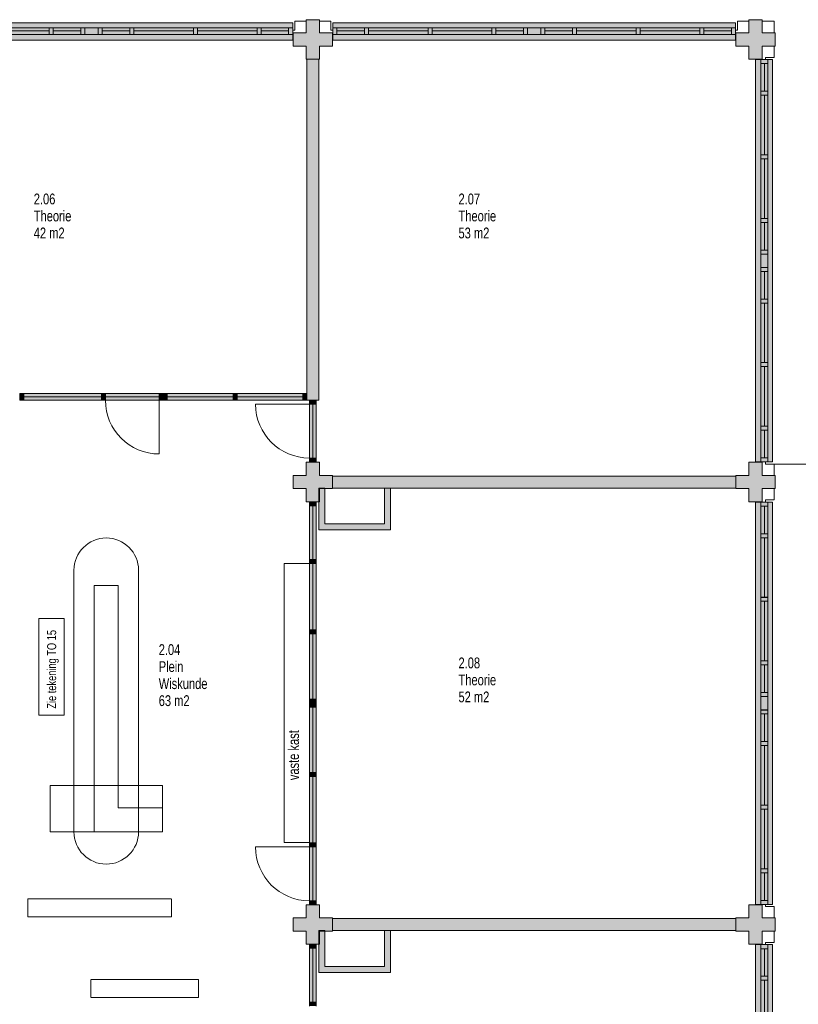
# Model space of a CAD drawing. Header units: millimetres. Extents: x 73705 to 433105, y 109410 to 279410.
# Tile 89 of 90: x 372982 to 385997, y 248032 to 264495. Entities that reach past the tile are written whole.
import ezdxf

# ---------------------------------------------------------------- set-up
doc = ezdxf.new("R2010")
doc.units = ezdxf.units.MM
doc.linetypes.add('Stippel', pattern=[1.53, 1, -0.53])
for name, color, linetype, lineweight in [('A-DETL', 90, 'Continuous', 9), ('A-DETL-DEMO', 6, 'Stippel', 9), ('A-DETL-GENF', 92, 'Continuous', 9), ('A-DETL-THIN', 151, 'Continuous', 9), ('G-ANNO-TEXT', 231, 'Continuous', 9)]:
    doc.layers.add(name, color=color, linetype=linetype, lineweight=lineweight)
doc.styles.add('Arial Narrow', font='ARIALN.TTF', dxfattribs={"width": 0.9, "height": 180})
doc.styles.add('Arial Narrow_B', font='ARIALN.TTF', dxfattribs={"width": 0.9, "height": 180})
doc.styles.add('Arial Narrow_B_2', font='ARIALN.TTF', dxfattribs={"width": 0.9, "height": 150})

msp = doc.modelspace()

# ---------------------------------------------------------------- hatches: boundary and pattern name
at = {"layer": 'A-DETL-GENF'}
for color, points in [(7, [(374002.4, 264155), (377544.7, 264155), (377544.7, 264441), (370818.4, 264441), (370818.4, 264155), (373540.6, 264155)]), (7, [(377981.1, 263835), (377991.1, 263835), (377991.1, 264055), (378211.1, 264055), (378211.1, 264275), (377991.1, 264275), (377991.1, 264495), (377771.1, 264495), (377771.1, 264275), (377551.1, 264275), (377551.1, 264055), (377771.1, 264055), (377771.1, 263835), (377781.1, 263835)]), (7, [(383352.6, 264155), (384944.7, 264155), (384944.7, 264441), (378218.4, 264441), (378218.4, 264155), (383351.9, 264155)]), (7, [(385391.1, 263835), (385391.1, 264055), (385611.1, 264055), (385611.1, 264275), (385391.1, 264275), (385391.1, 264495), (385171.1, 264495), (385171.1, 264275), (384951.1, 264275), (384951.1, 264055), (385171.1, 264055), (385171.1, 263835)]), (7, [(377781.1, 258133.1), (377981.1, 258133.1), (377981.1, 263835), (377781.1, 263835), (377781.1, 258247.1)]), (7, [(385373.1, 257102.5), (385567.1, 257102.5), (385567.1, 263828.9), (385281.1, 263828.9), (385281.1, 257102.5)]), (7, [(373048.6, 258133.1), (373048.6, 258247.1), (372981.6, 258247.1), (372981.6, 258133.1)]), (7, [(374347.6, 258133.1), (374347.6, 258247.1), (373048.6, 258247.1), (373048.6, 258133.1)]), (7, [(374414.6, 258133.1), (374414.6, 258247.1), (374347.6, 258247.1), (374347.6, 258133.1)]), (7, [(375314.6, 258133.1), (375314.6, 258247.1), (374414.6, 258247.1), (374414.6, 258133.1)]), (7, [(375381.6, 258133.1), (375381.6, 258247.1), (375314.6, 258247.1), (375314.6, 258133.1)]), (7, [(375448.6, 258133.1), (375448.6, 258247.1), (375381.6, 258247.1), (375381.6, 258133.1)]), (7, [(376548.1, 258133.1), (376548.1, 258247.1), (375448.6, 258247.1), (375448.6, 258133.1)]), (7, [(376615.1, 258133.1), (376615.1, 258247.1), (376548.1, 258247.1), (376548.1, 258133.1)]), (7, [(377714.6, 258133.1), (377714.1, 258247.1), (376615.1, 258247.1), (376615.1, 258133.1), (377714.1, 258133.1)]), (7, [(377771.1, 258133.1), (377781.1, 258133.1), (377781.1, 258247.1), (377714.6, 258247.1), (377714.6, 258133.1)]), (7, [(377938.1, 258066.1), (377938.1, 258133.1), (377824.1, 258133.1), (377824.1, 258066.1)]), (7, [(377938.1, 257166.1), (377938.1, 258066.1), (377824.1, 258066.1), (377824.1, 257166.1)]), (7, [(377938.1, 257099.1), (377938.1, 257166.1), (377824.1, 257166.1), (377824.1, 257099.1)]), (7, [(377981.1, 256435), (377981.1, 256664.1), (378081.1, 256664.1), (378081.1, 256655), (378211.1, 256655), (378211.1, 256875), (377991.1, 256875), (377991.1, 257095), (377771.1, 257095), (377771.1, 256875), (377551.1, 256875), (377551.1, 256655), (377771.1, 256655), (377771.1, 256435), (377938.1, 256435)]), (7, [(385391.1, 256435), (385391.1, 256655), (385611.1, 256655), (385611.1, 256875), (385391.1, 256875), (385391.1, 257095), (385171.1, 257095), (385171.1, 256875), (384951.1, 256875), (384951.1, 256655), (385171.1, 256655), (385171.1, 256435)]), (7, [(385487.1, 257101.5), (385487.1, 257102.5), (385391.1, 257101.5)]), (7, [(383234, 256664.5), (384951.1, 256664.5), (384951.1, 256864.5), (378211.1, 256864.5), (378211.1, 256664.5), (379181.1, 256664.5)]), (254, [(378211.1, 255964.1), (379181.1, 255964.1), (379181.1, 256664.5), (379081.1, 256664.5), (379081.1, 256064.1), (378081.1, 256064.1), (378081.1, 256655), (377991.1, 256655), (377991.1, 256435), (377981.1, 256435), (377981.1, 255964.1), (378081.1, 255964.1)]), (254, [(377991.1, 256435), (377991.1, 256655), (378081.1, 256655), (378081.1, 256664.1), (377981.1, 256664.1), (377981.1, 256435)]), (7, [(377938.1, 256368), (377938.1, 256435), (377824.1, 256435), (377824.1, 256368)]), (7, [(377938.1, 255468), (377938.1, 256368), (377824.1, 256368), (377824.1, 255468)]), (7, [(385567.1, 249702.5), (385567.1, 256428.9), (385281.1, 256428.9), (385281.1, 249702.5), (385487.1, 249702.5)]), (7, [(377938.1, 255401), (377938.1, 255468), (377824.1, 255468), (377824.1, 255401)]), (7, [(377938.1, 254291.7), (377938.1, 255401), (377824.1, 255401), (377824.1, 254291.7)]), (7, [(377938.1, 254224.7), (377938.1, 254291.7), (377824.1, 254291.7), (377824.1, 254224.7)]), (7, [(377938.1, 253132), (377938.1, 254224.7), (377824.1, 254224.7), (377824.1, 253132)]), (7, [(377938.1, 253065), (377938.1, 253132), (377824.1, 253132), (377824.1, 253065)]), (7, [(377824.1, 252998), (377938.1, 252998), (377938.1, 253065), (377824.1, 253065)]), (7, [(377824.1, 251905.4), (377938.1, 251905.4), (377938.1, 252998), (377824.1, 252998), (377824.1, 252957.6)]), (7, [(377938.1, 251838.4), (377938.1, 251905.4), (377824.1, 251905.4), (377824.1, 251838.4)]), (7, [(377938.1, 250729), (377938.1, 251838.4), (377824.1, 251838.4), (377824.1, 250729)]), (7, [(377938.1, 250662), (377938.1, 250729), (377824.1, 250729), (377824.1, 250662)]), (7, [(377938.1, 249762), (377938.1, 250662), (377824.1, 250662), (377824.1, 249762)]), (7, [(377938.1, 249695), (377938.1, 249762), (377824.1, 249762), (377824.1, 249695)]), (7, [(377938.1, 249035), (377981.1, 249035), (377981.1, 249264.1), (378081.1, 249264.1), (378081.1, 249255), (378211.1, 249255), (378211.1, 249475), (377991.1, 249475), (377991.1, 249695), (377771.1, 249695), (377771.1, 249475), (377551.1, 249475), (377551.1, 249255), (377771.1, 249255), (377771.1, 249035), (377824.1, 249035)]), (7, [(385391.1, 249035), (385391.1, 249255), (385611.1, 249255), (385611.1, 249475), (385391.1, 249475), (385391.1, 249695), (385171.1, 249695), (385171.1, 249475), (384951.1, 249475), (384951.1, 249255), (385171.1, 249255), (385171.1, 249035)]), (7, [(385487.1, 249701.5), (385487.1, 249702.5), (385391.1, 249701.5)]), (7, [(383234, 249264.5), (384951.1, 249264.5), (384951.1, 249464.5), (378211.1, 249464.5), (378211.1, 249264.5), (379181.1, 249264.5)]), (254, [(377981.1, 248564.1), (379181.1, 248564.1), (379181.1, 249264.5), (379081.1, 249264.5), (379081.1, 248664.1), (378081.1, 248664.1), (378081.1, 249255), (377991.1, 249255), (377991.1, 249035), (377981.1, 249035), (377981.1, 248664.1)]), (254, [(377991.1, 249035), (377991.1, 249255), (378081.1, 249255), (378081.1, 249264.1), (377981.1, 249264.1), (377981.1, 249035)]), (7, [(377938.1, 248968), (377938.1, 249035), (377824.1, 249035), (377824.1, 248968)]), (7, [(377938.1, 248068), (377938.1, 248968), (377824.1, 248968), (377824.1, 248068)]), (7, [(385391.1, 242302.5), (385567.1, 242302.5), (385567.1, 249028.9), (385281.1, 249028.9), (385281.1, 242302.5), (385373.1, 242302.5)]), (7, [(377938.1, 248001), (377938.1, 248068), (377824.1, 248068), (377824.1, 248001)])]:
    msp.add_hatch(color=color, dxfattribs=at).paths.add_polyline_path(points)

# ---------------------------------------------------------------- linework, layer by layer
at = {"layer": 'A-DETL'}
for p, q in [((377544.7, 264441), (370818.4, 264441)), ((377544.7, 264155), (377544.7, 264441)), ((377580.6, 264320), (377580.6, 264468)), ((377580.6, 264468), (377771.1, 264468)), ((378181.6, 264468), (377991.1, 264468)), ((378181.6, 264320), (378181.6, 264468)), ((378218.4, 264441), (378218.4, 264155)), ((384944.7, 264441), (378218.4, 264441)), ((384944.7, 264155), (384944.7, 264441)), ((384980.6, 264320), (384980.6, 264468)), ((384980.6, 264468), (385171.1, 264468)), ((385594.1, 264468), (385391.1, 264468)), ((385594.1, 264468), (385594.1, 264275)), ((373473.6, 264361), (372476.6, 264361)), ((372476.6, 264247), (373473.6, 264247)), ((373473.6, 264247), (373473.6, 264361)), ((373473.6, 264361), (373473.6, 264247)), ((373540.6, 264361), (373473.6, 264361)), ((373473.6, 264247), (373540.6, 264247)), ((373540.6, 264247), (373540.6, 264361)), ((373540.6, 264361), (373540.6, 264247)), ((374002.4, 264361), (373540.6, 264361)), ((373540.6, 264247), (374002.4, 264247)), ((374002.4, 264361), (374002.4, 264247)), ((374069.4, 264361), (374002.4, 264361)), ((374002.4, 264247), (374002.4, 264361)), ((374002.4, 264247), (374069.4, 264247)), ((374068.1, 264361), (374068.1, 264247)), ((374292.8, 264361), (374068.1, 264361)), ((374068.1, 264247), (374292.8, 264247)), ((374069.4, 264247), (374069.4, 264361)), ((374359.8, 264361), (374292.8, 264361)), ((374292.8, 264361), (374292.8, 264247)), ((374292.8, 264247), (374292.8, 264361)), ((374292.8, 264247), (374359.8, 264247)), ((374359.8, 264247), (374359.8, 264361)), ((374821.6, 264361), (374359.8, 264361)), ((374359.8, 264361), (374359.8, 264247)), ((374359.8, 264247), (374821.6, 264247)), ((374888.6, 264361), (374821.6, 264361)), ((374821.6, 264361), (374821.6, 264247)), ((374821.6, 264247), (374821.6, 264361)), ((374821.6, 264247), (374888.6, 264247)), ((375885.6, 264361), (374888.6, 264361)), ((374888.6, 264361), (374888.6, 264247)), ((374888.6, 264247), (374888.6, 264361)), ((374888.6, 264247), (375885.6, 264247)), ((375952.6, 264361), (375885.6, 264361)), ((375885.6, 264361), (375885.6, 264247)), ((375885.6, 264247), (375885.6, 264361)), ((375885.6, 264247), (375952.6, 264247)), ((376948.9, 264361), (375951.9, 264361)), ((375951.9, 264361), (375951.9, 264247)), ((375951.9, 264247), (376948.9, 264247)), ((375952.6, 264247), (375952.6, 264361)), ((376948.9, 264247), (376948.9, 264361)), ((377015.9, 264361), (376948.9, 264361)), ((376948.9, 264361), (376948.9, 264247)), ((376948.9, 264247), (377015.9, 264247)), ((377015.9, 264247), (377015.9, 264361)), ((377477.7, 264361), (377015.9, 264361)), ((377015.9, 264361), (377015.9, 264247)), ((377015.9, 264247), (377477.7, 264247)), ((377544.7, 264361), (377477.7, 264361)), ((377477.7, 264361), (377477.7, 264247)), ((377477.7, 264247), (377477.7, 264361)), ((377477.7, 264247), (377544.7, 264247)), ((377543.7, 264320), (377580.6, 264320)), ((377544.7, 264247), (377544.7, 264361)), ((378218.4, 264320), (378181.6, 264320)), ((378217.4, 264361), (378217.4, 264247)), ((378284.4, 264361), (378217.4, 264361)), ((378217.4, 264247), (378284.4, 264247)), ((378284.4, 264247), (378284.4, 264361)), ((378284.4, 264361), (378284.4, 264247)), ((378746.2, 264361), (378284.4, 264361)), ((378284.4, 264247), (378746.2, 264247)), ((378746.2, 264361), (378746.2, 264247)), ((378813.2, 264361), (378746.2, 264361)), ((378746.2, 264247), (378746.2, 264361)), ((378746.2, 264247), (378813.2, 264247)), ((378813.2, 264361), (378813.2, 264247)), ((379810.2, 264361), (378813.2, 264361)), ((378813.2, 264247), (378813.2, 264361)), ((378813.2, 264247), (379810.2, 264247)), ((379809.6, 264361), (379809.6, 264247)), ((379876.6, 264361), (379809.6, 264361)), ((379809.6, 264247), (379876.6, 264247)), ((379810.2, 264247), (379810.2, 264361)), ((379876.6, 264247), (379876.6, 264361)), ((379876.6, 264361), (379876.6, 264247)), ((380873.6, 264361), (379876.6, 264361)), ((379876.6, 264247), (380873.6, 264247)), ((380873.6, 264247), (380873.6, 264361)), ((380873.6, 264361), (380873.6, 264247)), ((380940.6, 264361), (380873.6, 264361)), ((380873.6, 264247), (380940.6, 264247)), ((380940.6, 264247), (380940.6, 264361)), ((380940.6, 264361), (380940.6, 264247)), ((381402.4, 264361), (380940.6, 264361)), ((380940.6, 264247), (381402.4, 264247)), ((381402.4, 264361), (381402.4, 264247)), ((381469.4, 264361), (381402.4, 264361)), ((381402.4, 264247), (381402.4, 264361)), ((381402.4, 264247), (381469.4, 264247)), ((381468.1, 264361), (381468.1, 264247)), ((381692.8, 264361), (381468.1, 264361)), ((381468.1, 264247), (381692.8, 264247)), ((381469.4, 264247), (381469.4, 264361)), ((381759.8, 264361), (381692.8, 264361)), ((381692.8, 264361), (381692.8, 264247)), ((381692.8, 264247), (381692.8, 264361)), ((381692.8, 264247), (381759.8, 264247)), ((381759.8, 264247), (381759.8, 264361)), ((382221.6, 264361), (381759.8, 264361)), ((381759.8, 264361), (381759.8, 264247)), ((381759.8, 264247), (382221.6, 264247)), ((382288.6, 264361), (382221.6, 264361)), ((382221.6, 264361), (382221.6, 264247)), ((382221.6, 264247), (382221.6, 264361)), ((382221.6, 264247), (382288.6, 264247)), ((383285.6, 264361), (382288.6, 264361)), ((382288.6, 264361), (382288.6, 264247)), ((382288.6, 264247), (382288.6, 264361)), ((382288.6, 264247), (383285.6, 264247)), ((383352.6, 264361), (383285.6, 264361)), ((383285.6, 264361), (383285.6, 264247)), ((383285.6, 264247), (383285.6, 264361)), ((383285.6, 264247), (383352.6, 264247)), ((384348.9, 264361), (383351.9, 264361)), ((383351.9, 264361), (383351.9, 264247)), ((383351.9, 264247), (384348.9, 264247)), ((383352.6, 264247), (383352.6, 264361)), ((384348.9, 264247), (384348.9, 264361)), ((384415.9, 264361), (384348.9, 264361)), ((384348.9, 264361), (384348.9, 264247)), ((384348.9, 264247), (384415.9, 264247)), ((384415.9, 264247), (384415.9, 264361)), ((384877.7, 264361), (384415.9, 264361)), ((384415.9, 264361), (384415.9, 264247)), ((384415.9, 264247), (384877.7, 264247)), ((384944.7, 264361), (384877.7, 264361)), ((384877.7, 264361), (384877.7, 264247)), ((384877.7, 264247), (384877.7, 264361)), ((384877.7, 264247), (384944.7, 264247)), ((384943.7, 264320), (384980.6, 264320)), ((384944.7, 264247), (384944.7, 264361)), ((370818.4, 264155), (377544.7, 264155)), ((378218.4, 264155), (384944.7, 264155)), ((385594.1, 263864.5), (385594.1, 264055)), ((385567.1, 263828.9), (385281.1, 263828.9)), ((385281.1, 263828.9), (385281.1, 257102.5)), ((385487.1, 263828.9), (385373.1, 263828.9)), ((385373.1, 263828.9), (385373.1, 263761.9)), ((385373.1, 263761.9), (385487.1, 263761.9)), ((385487.1, 263761.9), (385373.1, 263761.9)), ((385373.1, 263761.9), (385373.1, 263300)), ((385446.1, 263827.7), (385446.1, 263864.5)), ((385446.1, 263864.5), (385594.1, 263864.5)), ((385487.1, 263761.9), (385487.1, 263828.9)), ((385487.1, 263300), (385487.1, 263761.9)), ((385567.1, 257102.5), (385567.1, 263828.9)), ((385487.1, 263300), (385373.1, 263300)), ((385373.1, 263300), (385373.1, 263233)), ((385373.1, 263300), (385487.1, 263300)), ((385487.1, 263233), (385487.1, 263300)), ((385487.1, 263233), (385373.1, 263233)), ((385373.1, 263233), (385373.1, 262236)), ((385373.1, 263233), (385487.1, 263233)), ((385487.1, 262236), (385487.1, 263233)), ((385487.1, 262236.7), (385373.1, 262236.7)), ((385373.1, 262236.7), (385373.1, 262169.7)), ((385373.1, 262236), (385487.1, 262236)), ((385373.1, 262169.7), (385487.1, 262169.7)), ((385487.1, 262169.7), (385373.1, 262169.7)), ((385373.1, 262169.7), (385373.1, 261172.7)), ((385487.1, 262169.7), (385487.1, 262236.7)), ((385487.1, 261172.7), (385487.1, 262169.7)), ((385373.1, 261172.7), (385487.1, 261172.7)), ((385487.1, 261172.7), (385373.1, 261172.7)), ((385373.1, 261172.7), (385373.1, 261105.7)), ((385487.1, 261105.7), (385487.1, 261172.7)), ((385373.1, 261105.7), (385487.1, 261105.7)), ((385487.1, 261105.7), (385373.1, 261105.7)), ((385373.1, 261105.7), (385373.1, 260643.9)), ((385487.1, 260643.9), (385487.1, 261105.7)), ((385487.1, 260643.9), (385373.1, 260643.9)), ((385373.1, 260643.9), (385373.1, 260576.9)), ((385373.1, 260643.9), (385487.1, 260643.9)), ((385487.1, 260576.9), (385487.1, 260643.9)), ((385373.1, 260576.9), (385487.1, 260576.9)), ((385487.1, 260576.9), (385373.1, 260576.9)), ((385373.1, 260576.9), (385373.1, 260352.2)), ((385487.1, 260352.2), (385487.1, 260576.9)), ((385487.1, 260353.5), (385373.1, 260353.5)), ((385373.1, 260353.5), (385373.1, 260286.5)), ((385373.1, 260352.2), (385487.1, 260352.2)), ((385487.1, 260286.5), (385487.1, 260353.5)), ((385373.1, 260286.5), (385487.1, 260286.5)), ((385487.1, 260286.5), (385373.1, 260286.5)), ((385373.1, 260286.5), (385373.1, 259824.7)), ((385487.1, 259824.7), (385487.1, 260286.5)), ((385487.1, 259824.7), (385373.1, 259824.7)), ((385373.1, 259824.7), (385373.1, 259757.7)), ((385373.1, 259824.7), (385487.1, 259824.7)), ((385487.1, 259757.7), (385487.1, 259824.7)), ((385487.1, 259757.7), (385373.1, 259757.7)), ((385373.1, 259757.7), (385373.1, 258760.7)), ((385373.1, 259757.7), (385487.1, 259757.7)), ((385487.1, 258760.7), (385487.1, 259757.7)), ((385487.1, 258760.7), (385373.1, 258760.7)), ((385373.1, 258760.7), (385373.1, 258693.7)), ((385373.1, 258760.7), (385487.1, 258760.7)), ((385487.1, 258694.4), (385373.1, 258694.4)), ((385373.1, 258694.4), (385373.1, 257697.4)), ((385373.1, 258693.7), (385487.1, 258693.7)), ((385487.1, 258693.7), (385487.1, 258760.7)), ((385487.1, 257697.4), (385487.1, 258694.4)), ((385373.1, 257697.4), (385487.1, 257697.4)), ((385487.1, 257697.4), (385373.1, 257697.4)), ((385373.1, 257697.4), (385373.1, 257630.4)), ((385487.1, 257630.4), (385487.1, 257697.4)), ((385373.1, 257630.4), (385487.1, 257630.4)), ((385487.1, 257630.4), (385373.1, 257630.4)), ((385373.1, 257630.4), (385373.1, 257168.5)), ((385487.1, 257168.5), (385487.1, 257630.4)), ((385487.1, 257168.5), (385373.1, 257168.5)), ((385373.1, 257168.5), (385373.1, 257101.5)), ((385373.1, 257168.5), (385487.1, 257168.5)), ((385487.1, 257101.5), (385487.1, 257168.5)), ((385281.1, 257102.5), (385567.1, 257102.5)), ((385373.1, 257101.5), (385487.1, 257101.5)), ((385446.1, 257102.4), (385446.1, 257065.5)), ((385446.1, 257065.5), (385594.1, 257065.5)), ((385594.1, 257065.5), (385594.1, 256875)), ((385594.1, 256464.5), (385594.1, 256655)), ((385567.1, 256428.9), (385281.1, 256428.9)), ((385281.1, 256428.9), (385281.1, 249702.5)), ((385487.1, 256428.9), (385373.1, 256428.9)), ((385373.1, 256428.9), (385373.1, 256361.9)), ((385373.1, 256361.9), (385487.1, 256361.9)), ((385487.1, 256361.9), (385373.1, 256361.9)), ((385373.1, 256361.9), (385373.1, 255900)), ((385446.1, 256427.7), (385446.1, 256464.5)), ((385446.1, 256464.5), (385594.1, 256464.5)), ((385487.1, 256361.9), (385487.1, 256428.9)), ((385487.1, 255900), (385487.1, 256361.9)), ((385567.1, 249702.5), (385567.1, 256428.9)), ((385487.1, 255900), (385373.1, 255900)), ((385373.1, 255900), (385373.1, 255833)), ((385373.1, 255900), (385487.1, 255900)), ((385487.1, 255833), (385487.1, 255900)), ((385487.1, 255833), (385373.1, 255833)), ((385373.1, 255833), (385373.1, 254836)), ((385373.1, 255833), (385487.1, 255833)), ((385487.1, 254836), (385487.1, 255833)), ((373888.4, 255289.2), (373888.4, 250915.6)), ((374968.4, 255289.2), (374968.4, 250915.6)), ((374228.4, 255032.9), (374628.4, 255032.9)), ((374228.4, 250915.6), (374228.4, 255032.9)), ((374628.4, 255032.9), (374628.4, 251315.6)), ((385487.1, 254836.7), (385373.1, 254836.7)), ((385373.1, 254836.7), (385373.1, 254769.7)), ((385373.1, 254836), (385487.1, 254836)), ((385373.1, 254769.7), (385487.1, 254769.7)), ((385487.1, 254769.7), (385373.1, 254769.7)), ((385373.1, 254769.7), (385373.1, 253772.7)), ((385487.1, 254769.7), (385487.1, 254836.7)), ((385487.1, 253772.7), (385487.1, 254769.7)), ((385373.1, 253772.7), (385487.1, 253772.7)), ((385487.1, 253772.7), (385373.1, 253772.7)), ((385373.1, 253772.7), (385373.1, 253705.7)), ((385373.1, 253705.7), (385487.1, 253705.7)), ((385487.1, 253705.7), (385373.1, 253705.7)), ((385373.1, 253705.7), (385373.1, 253243.9)), ((385487.1, 253705.7), (385487.1, 253772.7)), ((385487.1, 253243.9), (385487.1, 253705.7)), ((385487.1, 253243.9), (385373.1, 253243.9)), ((385373.1, 253243.9), (385373.1, 253176.9)), ((385373.1, 253243.9), (385487.1, 253243.9)), ((385487.1, 253176.9), (385487.1, 253243.9)), ((385373.1, 253176.9), (385487.1, 253176.9)), ((385487.1, 253176.9), (385373.1, 253176.9)), ((385373.1, 253176.9), (385373.1, 252952.2)), ((385487.1, 252952.2), (385487.1, 253176.9)), ((385487.1, 252953.5), (385373.1, 252953.5)), ((385373.1, 252953.5), (385373.1, 252886.5)), ((385373.1, 252952.2), (385487.1, 252952.2)), ((385373.1, 252886.5), (385487.1, 252886.5)), ((385487.1, 252886.5), (385373.1, 252886.5)), ((385373.1, 252886.5), (385373.1, 252424.7)), ((385487.1, 252886.5), (385487.1, 252953.5)), ((385487.1, 252424.7), (385487.1, 252886.5)), ((385487.1, 252424.7), (385373.1, 252424.7)), ((385373.1, 252424.7), (385373.1, 252357.7)), ((385373.1, 252424.7), (385487.1, 252424.7)), ((385487.1, 252357.7), (385487.1, 252424.7)), ((385487.1, 252357.7), (385373.1, 252357.7)), ((385373.1, 252357.7), (385373.1, 251360.7)), ((385373.1, 252357.7), (385487.1, 252357.7)), ((385487.1, 251360.7), (385487.1, 252357.7)), ((375368.4, 251687.6), (373488.4, 251687.6)), ((373488.4, 251687.6), (373488.4, 250915.6)), ((375368.4, 250915.6), (375368.4, 251687.6)), ((374628.4, 251315.6), (375368.4, 251315.6)), ((385487.1, 251360.7), (385373.1, 251360.7)), ((385373.1, 251360.7), (385373.1, 251293.7)), ((385373.1, 251360.7), (385487.1, 251360.7)), ((385487.1, 251294.4), (385373.1, 251294.4)), ((385373.1, 251294.4), (385373.1, 250297.4)), ((385373.1, 251293.7), (385487.1, 251293.7)), ((385487.1, 251293.7), (385487.1, 251360.7)), ((385487.1, 250297.4), (385487.1, 251294.4)), ((373488.4, 250915.6), (375368.4, 250915.6)), ((374628.4, 250915.6), (374228.4, 250915.6)), ((385373.1, 250297.4), (385487.1, 250297.4)), ((385487.1, 250297.4), (385373.1, 250297.4)), ((385373.1, 250297.4), (385373.1, 250230.4)), ((385487.1, 250230.4), (385487.1, 250297.4)), ((385373.1, 250230.4), (385487.1, 250230.4)), ((385487.1, 250230.4), (385373.1, 250230.4)), ((385373.1, 250230.4), (385373.1, 249768.5)), ((385487.1, 249768.5), (385487.1, 250230.4)), ((385487.1, 249768.5), (385373.1, 249768.5)), ((385373.1, 249768.5), (385373.1, 249701.5)), ((385373.1, 249768.5), (385487.1, 249768.5)), ((385487.1, 249701.5), (385487.1, 249768.5)), ((385281.1, 249702.5), (385567.1, 249702.5)), ((385373.1, 249701.5), (385487.1, 249701.5)), ((385446.1, 249702.4), (385446.1, 249665.5)), ((385446.1, 249665.5), (385594.1, 249665.5)), ((385594.1, 249665.5), (385594.1, 249475)), ((385594.1, 249064.5), (385594.1, 249255)), ((385567.1, 249028.9), (385281.1, 249028.9)), ((385281.1, 249028.9), (385281.1, 242302.5)), ((385487.1, 249028.9), (385373.1, 249028.9)), ((385373.1, 249028.9), (385373.1, 248961.9)), ((385373.1, 248961.9), (385487.1, 248961.9)), ((385487.1, 248961.9), (385373.1, 248961.9)), ((385373.1, 248961.9), (385373.1, 248500)), ((385446.1, 249027.7), (385446.1, 249064.5)), ((385446.1, 249064.5), (385594.1, 249064.5)), ((385487.1, 248961.9), (385487.1, 249028.9)), ((385487.1, 248500), (385487.1, 248961.9)), ((385567.1, 242302.5), (385567.1, 249028.9)), ((385487.1, 248500), (385373.1, 248500)), ((385373.1, 248500), (385373.1, 248433)), ((385373.1, 248500), (385487.1, 248500)), ((385487.1, 248433), (385487.1, 248500)), ((385487.1, 248433), (385373.1, 248433)), ((385373.1, 248433), (385373.1, 247436)), ((385373.1, 248433), (385487.1, 248433)), ((385487.1, 247436), (385487.1, 248433))]:
    msp.add_line(p, q, dxfattribs=at)
for centre, start, end in [((374428.4, 255289.2), 0, 180), ((374428.4, 250915.6), 180, 0)]:
    msp.add_arc(centre, 540, start, end, dxfattribs=at)
at = {"layer": 'A-DETL-DEMO'}
for p, q in [((375518.1, 249796), (373118.1, 249796)), ((373118.1, 249796), (373118.1, 249496)), ((375518.1, 249496), (375518.1, 249796)), ((373118.1, 249496), (375518.1, 249496)), ((375968.1, 248446), (374168.1, 248446)), ((374168.1, 248446), (374168.1, 248146)), ((375968.1, 248146), (375968.1, 248446)), ((374168.1, 248146), (375968.1, 248146))]:
    msp.add_line(p, q, dxfattribs=at)
at = {"layer": 'A-DETL-THIN'}
for p, q in [((377771.1, 264495), (377771.1, 264275)), ((377991.1, 264495), (377771.1, 264495)), ((377991.1, 264275), (377991.1, 264495)), ((385171.1, 264495), (385171.1, 264275)), ((385391.1, 264495), (385171.1, 264495)), ((385391.1, 264275), (385391.1, 264495)), ((372476.6, 264307), (373473.6, 264307)), ((373540.6, 264307), (374002.4, 264307)), ((374821.6, 264307), (374359.8, 264307)), ((375885.6, 264307), (374888.6, 264307)), ((376948.9, 264307), (375951.9, 264307)), ((377477.7, 264307), (377015.9, 264307)), ((377771.1, 264275), (377551.1, 264275)), ((377551.1, 264275), (377551.1, 264055)), ((378211.1, 264275), (377991.1, 264275)), ((378211.1, 264055), (378211.1, 264275)), ((378284.4, 264307), (378746.2, 264307)), ((378813.2, 264307), (379810.2, 264307)), ((379876.6, 264307), (380873.6, 264307)), ((380940.6, 264307), (381402.4, 264307)), ((382221.6, 264307), (381759.8, 264307)), ((383285.6, 264307), (382288.6, 264307)), ((384348.9, 264307), (383351.9, 264307)), ((384877.7, 264307), (384415.9, 264307)), ((385171.1, 264275), (384951.1, 264275)), ((384951.1, 264275), (384951.1, 264055)), ((385611.1, 264275), (385391.1, 264275)), ((385611.1, 264055), (385611.1, 264275)), ((377551.1, 264055), (377771.1, 264055)), ((377771.1, 264055), (377771.1, 263835)), ((377991.1, 263835), (377991.1, 264055)), ((377991.1, 264055), (378211.1, 264055)), ((384951.1, 264055), (385171.1, 264055)), ((385171.1, 264055), (385171.1, 263835)), ((385391.1, 263835), (385391.1, 264055)), ((385391.1, 264055), (385611.1, 264055)), ((377771.1, 263835), (377991.1, 263835)), ((377781.1, 263835), (377781.1, 258133.1)), ((377981.1, 258133.1), (377981.1, 263835)), ((385171.1, 263835), (385391.1, 263835)), ((385433.1, 263761.9), (385433.1, 263300)), ((385433.1, 263233), (385433.1, 262236)), ((385433.1, 262169.7), (385433.1, 261172.7)), ((385433.1, 261105.7), (385433.1, 260643.9)), ((385433.1, 259824.7), (385433.1, 260286.5)), ((385433.1, 258760.7), (385433.1, 259757.7)), ((385433.1, 257697.4), (385433.1, 258694.4)), ((373048.6, 258247.1), (372981.6, 258247.1)), ((372981.6, 258247.1), (372981.6, 258133.1)), ((373048.6, 258133.1), (373048.6, 258247.1)), ((374347.6, 258247.1), (373048.6, 258247.1)), ((373048.6, 258247.1), (373048.6, 258133.1)), ((374347.6, 258190.1), (373048.6, 258190.1)), ((374347.6, 258133.1), (374347.6, 258247.1)), ((374347.6, 258247.1), (374347.6, 258133.1)), ((374414.6, 258247.1), (374347.6, 258247.1)), ((374414.6, 258133.1), (374414.6, 258247.1)), ((374414.6, 258247.1), (374414.6, 258133.1)), ((375314.6, 258247.1), (374414.6, 258247.1)), ((375314.6, 258190.1), (374414.6, 258190.1)), ((375314.6, 258133.1), (375314.6, 258247.1)), ((375314.6, 258247.1), (375314.6, 258133.1)), ((375381.6, 258247.1), (375314.6, 258247.1)), ((375448.6, 258247.1), (375381.6, 258247.1)), ((375381.6, 258247.1), (375381.6, 258133.1)), ((375381.6, 258133.1), (375381.6, 258247.1)), ((376548.1, 258190.1), (375448.1, 258190.1)), ((375448.6, 258133.1), (375448.6, 258247.1)), ((376548.1, 258247.1), (375448.6, 258247.1)), ((375448.6, 258247.1), (375448.6, 258133.1)), ((376548.1, 258133.1), (376548.1, 258247.1)), ((376615.1, 258247.1), (376548.1, 258247.1)), ((376548.1, 258247.1), (376548.1, 258133.1)), ((376615.1, 258133.1), (376615.1, 258247.1)), ((377714.6, 258247.1), (376615.1, 258247.1)), ((376615.1, 258247.1), (376615.1, 258133.1)), ((377714.1, 258190.1), (376615.1, 258190.1)), ((377781.1, 258247.1), (377714.1, 258247.1)), ((377714.1, 258247.1), (377714.1, 258133.1)), ((377714.6, 258133.1), (377714.6, 258247.1)), ((377781.1, 258133.1), (377781.1, 258247.1)), ((372981.6, 258133.1), (373048.6, 258133.1)), ((373048.6, 258133.1), (374347.6, 258133.1)), ((374347.6, 258133.1), (374414.6, 258133.1)), ((374414.6, 258133.1), (375314.6, 258133.1)), ((375314.6, 258133.1), (375381.6, 258133.1)), ((375314.6, 258133.1), (375314.6, 257233.1)), ((375381.6, 258133.1), (375448.6, 258133.1)), ((375448.6, 258133.1), (376548.1, 258133.1)), ((376548.1, 258133.1), (376615.1, 258133.1)), ((376615.1, 258133.1), (377714.6, 258133.1)), ((377824.1, 258066.1), (376924.1, 258066.1)), ((377714.1, 258133.1), (377781.1, 258133.1)), ((377781.1, 258133.1), (377981.1, 258133.1)), ((377938.1, 258133.1), (377824.1, 258133.1)), ((377824.1, 258133.1), (377824.1, 258066.1)), ((377938.1, 258066.1), (377824.1, 258066.1)), ((377824.1, 258066.1), (377824.1, 257166.1)), ((377824.1, 258066.1), (377938.1, 258066.1)), ((377881.1, 258066.1), (377881.1, 257166.1)), ((377938.1, 258066.1), (377938.1, 258133.1)), ((377938.1, 257166.1), (377938.1, 258066.1)), ((385433.1, 257168.5), (385433.1, 257630.4)), ((377938.1, 257166.1), (377824.1, 257166.1)), ((377824.1, 257166.1), (377824.1, 257099.1)), ((377824.1, 257166.1), (377938.1, 257166.1)), ((377938.1, 257099.1), (377938.1, 257166.1)), ((377771.1, 257095), (377771.1, 256875)), ((377991.1, 257095), (377771.1, 257095)), ((377824.1, 257099.1), (377938.1, 257099.1)), ((377991.1, 256875), (377991.1, 257095)), ((385171.1, 257095), (385171.1, 256875)), ((385391.1, 257095), (385171.1, 257095)), ((385391.1, 256875), (385391.1, 257095)), ((385581.1, 257065), (400381.1, 257065)), ((377771.1, 256875), (377551.1, 256875)), ((377551.1, 256875), (377551.1, 256655)), ((378211.1, 256875), (377991.1, 256875)), ((378211.1, 256655), (378211.1, 256875)), ((384951.1, 256864.5), (378211.1, 256864.5)), ((385171.1, 256875), (384951.1, 256875)), ((384951.1, 256875), (384951.1, 256655)), ((385611.1, 256875), (385391.1, 256875)), ((385611.1, 256655), (385611.1, 256875)), ((377551.1, 256655), (377771.1, 256655)), ((377771.1, 256655), (377771.1, 256435)), ((378081.1, 256664.1), (377981.1, 256664.1)), ((377981.1, 256664.1), (377981.1, 255964.1)), ((377991.1, 256435), (377991.1, 256655)), ((377991.1, 256655), (378211.1, 256655)), ((378081.1, 256064.1), (378081.1, 256664.1)), ((378211.1, 256664.5), (384951.1, 256664.5)), ((379181.1, 256664.5), (379081.1, 256664.5)), ((379081.1, 256664.5), (379081.1, 256064.1)), ((379181.1, 255964.1), (379181.1, 256664.5)), ((384951.1, 256655), (385171.1, 256655)), ((385171.1, 256655), (385171.1, 256435)), ((385391.1, 256435), (385391.1, 256655)), ((385391.1, 256655), (385611.1, 256655)), ((377771.1, 256435), (377991.1, 256435)), ((377938.1, 256435), (377824.1, 256435)), ((377824.1, 256435), (377824.1, 256368)), ((377938.1, 256368), (377824.1, 256368)), ((377824.1, 256368), (377824.1, 255468)), ((377824.1, 256368), (377938.1, 256368)), ((377881.1, 256368), (377881.1, 255468)), ((377938.1, 256368), (377938.1, 256435)), ((377938.1, 255468), (377938.1, 256368)), ((385171.1, 256435), (385391.1, 256435)), ((385433.1, 256361.9), (385433.1, 255900)), ((379081.1, 256064.1), (378081.1, 256064.1)), ((377981.1, 255964.1), (379181.1, 255964.1)), ((385433.1, 255833), (385433.1, 254836)), ((377404.1, 250737), (377404.1, 255401)), ((377404.1, 255401), (377824.1, 255401)), ((377938.1, 255468), (377824.1, 255468)), ((377824.1, 255468), (377824.1, 255401)), ((377824.1, 255468), (377938.1, 255468)), ((377938.1, 255401), (377824.1, 255401)), ((377824.1, 255401), (377824.1, 254291.7)), ((377824.1, 255401), (377938.1, 255401)), ((377881.1, 255401), (377881.1, 254291.7)), ((377938.1, 255401), (377938.1, 255468)), ((377938.1, 254291.7), (377938.1, 255401)), ((385433.1, 254769.7), (385433.1, 253772.7)), ((377938.1, 254291.7), (377824.1, 254291.7)), ((377824.1, 254291.7), (377824.1, 254224.7)), ((377824.1, 254291.7), (377938.1, 254291.7)), ((377824.1, 254224.7), (377938.1, 254224.7)), ((377938.1, 254224.7), (377824.1, 254224.7)), ((377824.1, 254224.7), (377824.1, 253132)), ((377881.1, 254224.7), (377881.1, 253132)), ((377938.1, 254224.7), (377938.1, 254291.7)), ((377938.1, 253132), (377938.1, 254224.7)), ((385433.1, 253705.7), (385433.1, 253243.9)), ((377938.1, 253132), (377824.1, 253132)), ((377824.1, 253132), (377824.1, 253065)), ((377824.1, 253132), (377938.1, 253132)), ((377824.1, 253065), (377938.1, 253065)), ((377938.1, 253065), (377824.1, 253065)), ((377824.1, 253065), (377824.1, 252998)), ((377938.1, 253065), (377938.1, 253132)), ((377938.1, 252998), (377938.1, 253065)), ((377824.1, 252998), (377938.1, 252998)), ((377938.1, 252998), (377824.1, 252998)), ((377824.1, 252998), (377824.1, 251905.4)), ((377881.1, 252998), (377881.1, 251905.4)), ((377938.1, 251905.4), (377938.1, 252998)), ((385433.1, 252424.7), (385433.1, 252886.5)), ((385433.1, 251360.7), (385433.1, 252357.7)), ((377938.1, 251905.4), (377824.1, 251905.4)), ((377824.1, 251905.4), (377824.1, 251838.4)), ((377824.1, 251905.4), (377938.1, 251905.4)), ((377938.1, 251838.4), (377938.1, 251905.4)), ((377824.1, 251838.4), (377938.1, 251838.4)), ((377938.1, 251838.4), (377824.1, 251838.4)), ((377824.1, 251838.4), (377824.1, 250729)), ((377881.1, 251838.4), (377881.1, 250729)), ((377938.1, 250729), (377938.1, 251838.4)), ((385433.1, 250297.4), (385433.1, 251294.4)), ((377824.1, 250662), (376924.1, 250662)), ((377824.1, 250737), (377404.1, 250737)), ((377824.1, 250729), (377938.1, 250729)), ((377938.1, 250729), (377824.1, 250729)), ((377824.1, 250729), (377824.1, 250662)), ((377938.1, 250662), (377824.1, 250662)), ((377824.1, 250662), (377824.1, 249762)), ((377824.1, 250662), (377938.1, 250662)), ((377881.1, 250662), (377881.1, 249762)), ((377938.1, 250662), (377938.1, 250729)), ((377938.1, 249762), (377938.1, 250662)), ((385433.1, 249768.5), (385433.1, 250230.4)), ((377938.1, 249762), (377824.1, 249762)), ((377824.1, 249762), (377824.1, 249695)), ((377824.1, 249762), (377938.1, 249762)), ((377938.1, 249695), (377938.1, 249762)), ((377771.1, 249695), (377771.1, 249475)), ((377991.1, 249695), (377771.1, 249695)), ((377824.1, 249695), (377938.1, 249695)), ((377991.1, 249475), (377991.1, 249695)), ((385171.1, 249695), (385171.1, 249475)), ((385391.1, 249695), (385171.1, 249695)), ((385391.1, 249475), (385391.1, 249695)), ((377771.1, 249475), (377551.1, 249475)), ((377551.1, 249475), (377551.1, 249255)), ((378211.1, 249475), (377991.1, 249475)), ((378211.1, 249255), (378211.1, 249475)), ((384951.1, 249464.5), (378211.1, 249464.5)), ((385171.1, 249475), (384951.1, 249475)), ((384951.1, 249475), (384951.1, 249255)), ((385611.1, 249475), (385391.1, 249475)), ((385611.1, 249255), (385611.1, 249475)), ((378081.1, 249264.1), (377981.1, 249264.1)), ((377981.1, 249264.1), (377981.1, 248564.1)), ((378081.1, 248664.1), (378081.1, 249264.1)), ((378211.1, 249264.5), (384951.1, 249264.5)), ((379181.1, 249264.5), (379081.1, 249264.5)), ((379081.1, 249264.5), (379081.1, 248664.1)), ((379181.1, 248564.1), (379181.1, 249264.5)), ((377551.1, 249255), (377771.1, 249255)), ((377771.1, 249255), (377771.1, 249035)), ((377991.1, 249035), (377991.1, 249255)), ((377991.1, 249255), (378211.1, 249255)), ((384951.1, 249255), (385171.1, 249255)), ((385171.1, 249255), (385171.1, 249035)), ((385391.1, 249035), (385391.1, 249255)), ((385391.1, 249255), (385611.1, 249255)), ((377771.1, 249035), (377991.1, 249035)), ((377938.1, 249035), (377824.1, 249035)), ((377824.1, 249035), (377824.1, 248968)), ((377938.1, 248968), (377824.1, 248968)), ((377824.1, 248968), (377824.1, 248068)), ((377824.1, 248968), (377938.1, 248968)), ((377881.1, 248968), (377881.1, 248068)), ((377938.1, 248968), (377938.1, 249035)), ((377938.1, 248068), (377938.1, 248968)), ((385171.1, 249035), (385391.1, 249035)), ((385433.1, 248961.9), (385433.1, 248500)), ((379081.1, 248664.1), (378081.1, 248664.1)), ((377981.1, 248564.1), (379181.1, 248564.1)), ((385433.1, 248433), (385433.1, 247436)), ((377938.1, 248068), (377824.1, 248068)), ((377824.1, 248068), (377824.1, 248001)), ((377824.1, 248068), (377938.1, 248068)), ((377938.1, 248001), (377938.1, 248068))]:
    msp.add_line(p, q, dxfattribs=at)
for centre in [(375314.6, 258133.1), (377824.1, 258066.1), (377824.1, 250662)]:
    msp.add_arc(centre, 900, 180, 270, dxfattribs=at)
at = {"layer": 'G-ANNO-TEXT', "color": 7, "flags": 128}
msp.add_lwpolyline([(373302.3, 252867.3), (373302.3, 254482.1), (373727.3, 254482.1), (373727.3, 252867.3)], close=True, dxfattribs=at)

# ---------------------------------------------------------------- texts
at = {"layer": 'G-ANNO-TEXT', "color": 7, "char_height": 180, "attachment_point": 1}
for s, insert, width, style in [('2.06', (373216.6, 261587.4), 425.696, 'Arial Narrow_B'), ('2.07', (380316.6, 261587.4), 425.696, 'Arial Narrow_B'), ('Theorie', (373216.6, 261303), 750.38, 'Arial Narrow'), ('Theorie', (380316.6, 261303), 750.38, 'Arial Narrow'), ('42 m2', (373216.6, 261018.6), 606.076, 'Arial Narrow'), ('53 m2', (380316.6, 261018.6), 606.076, 'Arial Narrow'), ('2.04', (375305.6, 254052.1), 425.696, 'Arial Narrow_B'), ('Plein ', (375305.6, 253767.7), 548.354, 'Arial Narrow'), ('2.08', (380316.6, 253830.1), 425.696, 'Arial Narrow_B'), ('Theorie', (380316.6, 253545.6), 750.38, 'Arial Narrow'), ('Wiskunde', (375305.6, 253483.2), 966.835, 'Arial Narrow'), ('52 m2', (380316.6, 253261.2), 606.076, 'Arial Narrow'), ('63 m2', (375305.6, 253198.8), 606.076, 'Arial Narrow')]:
    msp.add_mtext(s, dxfattribs=dict(at, insert=insert, width=width, style=style))
at = {"layer": 'G-ANNO-TEXT', "color": 7, "attachment_point": 1, "rotation": 90}
for s, insert, char_height, width, style in [('Zie tekening TO 15', (373440.7, 252975.1), 150, 1688.354, 'Arial Narrow_B_2'), ('vaste kast', (377470, 251779), 180, 974.05, 'Arial Narrow')]:
    msp.add_mtext(s, dxfattribs=dict(at, insert=insert, char_height=char_height, width=width, style=style))

doc.saveas('drawing.dxf')
